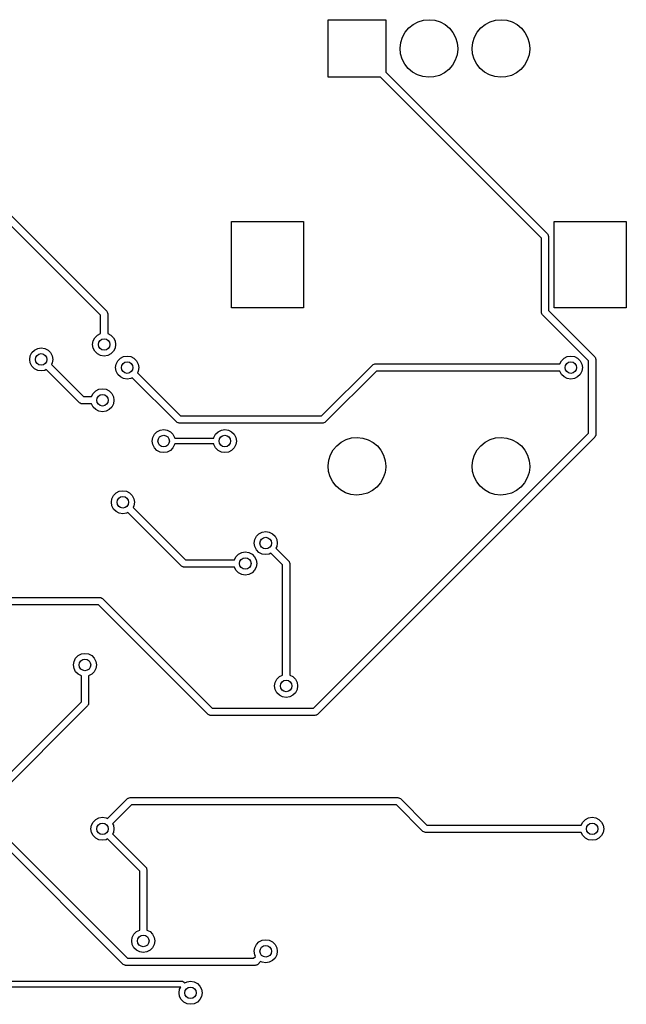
# Model space of a CAD drawing. Extents: x 3.41 to 5.54, y -3.06 to -0.6.
# Tile 4 of 4: x 4.71 to 5.54, y -1.94 to -0.6. Entities that reach past the tile are written whole.
import ezdxf

# ---------------------------------------------------------------- set-up
doc = ezdxf.new("R2010")
doc.units = 0
doc.header["$MEASUREMENT"] = 0
doc.layers.add('BLACK', color=7, linetype='CONTINUOUS')

msp = doc.modelspace()

# ---------------------------------------------------------------- linework, layer by layer
at = {"layer": 'BLACK', "linetype": 'CONTINUOUS'}
for p, q in [((5.13288, -0.674213), (5.13288, -0.595473)), ((5.13288, -0.595473), (5.21162, -0.595473)), ((5.21162, -0.595473), (5.21162, -0.667254)), ((5.24313, -0.606715), (5.24912, -0.6019)), ((5.24912, -0.6019), (5.25593, -0.59834)), ((5.25593, -0.59834), (5.2633, -0.596171)), ((5.2633, -0.596171), (5.27095, -0.595474)), ((5.27095, -0.595474), (5.27859, -0.596277)), ((5.27859, -0.596277), (5.28593, -0.59855)), ((5.28593, -0.59855), (5.29269, -0.602204)), ((5.29269, -0.602204), (5.29861, -0.607102)), ((5.34155, -0.606715), (5.34754, -0.6019)), ((5.34754, -0.6019), (5.35435, -0.59834)), ((5.35435, -0.59834), (5.36172, -0.596171)), ((5.36172, -0.596171), (5.36937, -0.595474)), ((5.36937, -0.595474), (5.37702, -0.596277)), ((5.37702, -0.596277), (5.38436, -0.59855)), ((5.38436, -0.59855), (5.39111, -0.602204)), ((5.39111, -0.602204), (5.39704, -0.607102)), ((5.23449, -0.619334), (5.23819, -0.612601)), ((5.23819, -0.612601), (5.24313, -0.606715)), ((5.29861, -0.607102), (5.30347, -0.613056)), ((5.30347, -0.613056), (5.30707, -0.619841)), ((5.33291, -0.619334), (5.33661, -0.612601)), ((5.33661, -0.612601), (5.34155, -0.606715)), ((5.39704, -0.607102), (5.40189, -0.613056)), ((5.40189, -0.613056), (5.4055, -0.619841)), ((5.23131, -0.634294), (5.23216, -0.626658)), ((5.23216, -0.626658), (5.23449, -0.619334)), ((5.30707, -0.619841), (5.30929, -0.627196)), ((5.30929, -0.627196), (5.31004, -0.634843)), ((5.32973, -0.634294), (5.33059, -0.626658)), ((5.33059, -0.626658), (5.33291, -0.619334)), ((5.4055, -0.619841), (5.40772, -0.627196)), ((5.40772, -0.627196), (5.40847, -0.634843)), ((5.23195, -0.64195), (5.23131, -0.634294)), ((5.23407, -0.649336), (5.23195, -0.64195)), ((5.30907, -0.643566), (5.30664, -0.650857)), ((5.31003, -0.635943), (5.30907, -0.643566)), ((5.31004, -0.634843), (5.31003, -0.635943)), ((5.33038, -0.64195), (5.32973, -0.634294)), ((5.33249, -0.649336), (5.33038, -0.64195)), ((5.40749, -0.643566), (5.40507, -0.650857)), ((5.40845, -0.635943), (5.40749, -0.643566)), ((5.40847, -0.634843), (5.40845, -0.635943)), ((5.23758, -0.65617), (5.23407, -0.649336)), ((5.24235, -0.662192), (5.23758, -0.65617)), ((5.30285, -0.657538), (5.29782, -0.663354)), ((5.30664, -0.650857), (5.30285, -0.657538)), ((5.33601, -0.65617), (5.33249, -0.649336)), ((5.34078, -0.662192), (5.33601, -0.65617)), ((5.40127, -0.657538), (5.39625, -0.663354)), ((5.40507, -0.650857), (5.40127, -0.657538)), ((5.21162, -0.667254), (5.43264, -0.888273)), ((5.24821, -0.667172), (5.24235, -0.662192)), ((5.25491, -0.670921), (5.24821, -0.667172)), ((5.26222, -0.673295), (5.25491, -0.670921)), ((5.28491, -0.671549), (5.27751, -0.673615)), ((5.29177, -0.668085), (5.28491, -0.671549)), ((5.29782, -0.663354), (5.29177, -0.668085)), ((5.34663, -0.667172), (5.34078, -0.662192)), ((5.35334, -0.670921), (5.34663, -0.667172)), ((5.36065, -0.673295), (5.35334, -0.670921)), ((5.38334, -0.671549), (5.37594, -0.673615)), ((5.3902, -0.668085), (5.38334, -0.671549)), ((5.39625, -0.663354), (5.3902, -0.668085)), ((5.20466, -0.674213), (5.13288, -0.674213)), ((5.42424, -0.893791), (5.20466, -0.674213)), ((5.26985, -0.674205), (5.26222, -0.673295)), ((5.27751, -0.673615), (5.26985, -0.674205)), ((5.36827, -0.674205), (5.36065, -0.673295)), ((5.37594, -0.673615), (5.36827, -0.674205)), ((4.82185, -0.999403), (4.5979, -0.775448)), ((4.6063, -0.76993), (4.83025, -0.993884)), ((5.00099, -0.989174), (5.00099, -0.871064)), ((5.00099, -0.871064), (5.09941, -0.871064)), ((5.09941, -0.871064), (5.09941, -0.989174)), ((5.44193, -0.989174), (5.44193, -0.871064)), ((5.44193, -0.871064), (5.54036, -0.871064)), ((5.54036, -0.871064), (5.54036, -0.989174)), ((5.42424, -0.995118), (5.42424, -0.893791)), ((5.43264, -0.888273), (5.43316, -0.888975)), ((5.43316, -0.888975), (5.4333, -0.889094)), ((5.4333, -0.889094), (5.43333, -0.8892)), ((5.43333, -0.8892), (5.43348, -0.889404)), ((5.43348, -0.889404), (5.43374, -0.890589)), ((5.43374, -0.890589), (5.43408, -0.891752)), ((5.43408, -0.891752), (5.43408, -0.99308)), ((4.83025, -0.993884), (4.83078, -0.994587)), ((4.83078, -0.994587), (4.83091, -0.994706)), ((4.83091, -0.994706), (4.83094, -0.994812)), ((4.83094, -0.994812), (4.8311, -0.995016)), ((4.8311, -0.995016), (4.83135, -0.996201)), ((5.09941, -0.989174), (5.00099, -0.989174)), ((5.42458, -0.996281), (5.42424, -0.995118)), ((5.43408, -0.99308), (5.49725, -1.05625)), ((5.54036, -0.989174), (5.44193, -0.989174)), ((4.82185, -1.02442), (4.82185, -0.999403)), ((4.83135, -0.996201), (4.83169, -0.997364)), ((4.83169, -0.997364), (4.83169, -1.02442)), ((5.42483, -0.997466), (5.42458, -0.996281)), ((5.42499, -0.99767), (5.42483, -0.997466)), ((5.42502, -0.997777), (5.42499, -0.99767)), ((5.42515, -0.997896), (5.42502, -0.997777)), ((5.42568, -0.998598), (5.42515, -0.997896)), ((5.48885, -1.06177), (5.42568, -0.998598)), ((4.81102, -1.03937), (4.81179, -1.0345)), ((4.81179, -1.0345), (4.81403, -1.03011)), ((4.81403, -1.03011), (4.81752, -1.02663)), ((4.81752, -1.02663), (4.82185, -1.02442)), ((4.83169, -1.02442), (4.83603, -1.02663)), ((4.83603, -1.02663), (4.83951, -1.03011)), ((4.83951, -1.03011), (4.84175, -1.0345)), ((4.84175, -1.0345), (4.84252, -1.03937)), ((4.72807, -1.05045), (4.73155, -1.04697)), ((4.73155, -1.04697), (4.73595, -1.04473)), ((4.73595, -1.04473), (4.74081, -1.04396)), ((4.74081, -1.04396), (4.74568, -1.04473)), ((4.74568, -1.04473), (4.75007, -1.04697)), ((4.75007, -1.04697), (4.75355, -1.05045)), ((4.81179, -1.04424), (4.81102, -1.03937)), ((4.81403, -1.04863), (4.81179, -1.04424)), ((4.81752, -1.05211), (4.81403, -1.04863)), ((4.83951, -1.04863), (4.83603, -1.05211)), ((4.84175, -1.04424), (4.83951, -1.04863)), ((4.84252, -1.03937), (4.84175, -1.04424)), ((4.72506, -1.05971), (4.72583, -1.05484)), ((4.72583, -1.06458), (4.72506, -1.05971)), ((4.72583, -1.05484), (4.72807, -1.05045)), ((4.75355, -1.05045), (4.75579, -1.05484)), ((4.75579, -1.05484), (4.75656, -1.05971)), ((4.75656, -1.05971), (4.75579, -1.06458)), ((4.82191, -1.05435), (4.81752, -1.05211)), ((4.82677, -1.05512), (4.82191, -1.05435)), ((4.83164, -1.05435), (4.82677, -1.05512)), ((4.83603, -1.05211), (4.83164, -1.05435)), ((4.84329, -1.066), (4.84553, -1.06161)), ((4.84553, -1.06161), (4.84901, -1.05813)), ((4.84901, -1.05813), (4.8534, -1.05589)), ((4.8534, -1.05589), (4.85827, -1.05512)), ((4.85827, -1.05512), (4.86313, -1.05589)), ((4.86313, -1.05589), (4.86752, -1.05813)), ((4.86752, -1.05813), (4.87101, -1.06161)), ((4.87101, -1.06161), (4.87324, -1.066)), ((5.44962, -1.06594), (5.45183, -1.06161)), ((5.45183, -1.06161), (5.45531, -1.05813)), ((5.45531, -1.05813), (5.4597, -1.05589)), ((5.4597, -1.05589), (5.46457, -1.05512)), ((5.46457, -1.05512), (5.46943, -1.05589)), ((5.46943, -1.05589), (5.47382, -1.05813)), ((5.47382, -1.05813), (5.47731, -1.06161)), ((5.47731, -1.06161), (5.47954, -1.066)), ((5.48885, -1.16035), (5.48885, -1.06177)), ((5.49725, -1.05625), (5.49778, -1.05695)), ((5.49778, -1.05695), (5.49791, -1.05707)), ((5.49791, -1.05707), (5.49794, -1.05718)), ((5.49794, -1.05718), (5.4981, -1.05738)), ((5.4981, -1.05738), (5.49835, -1.05857)), ((5.49835, -1.05857), (5.49869, -1.05973)), ((5.49869, -1.05973), (5.49869, -1.16238)), ((4.72807, -1.06897), (4.72583, -1.06458)), ((4.73155, -1.07245), (4.72807, -1.06897)), ((4.73595, -1.07469), (4.73155, -1.07245)), ((4.74081, -1.07546), (4.73595, -1.07469)), ((4.74568, -1.07469), (4.74081, -1.07546)), ((4.74777, -1.07362), (4.74568, -1.07469)), ((4.79311, -1.11896), (4.74777, -1.07362)), ((4.75579, -1.06458), (4.75473, -1.06666)), ((4.75473, -1.06666), (4.79862, -1.11056)), ((4.84252, -1.07087), (4.84329, -1.066)), ((4.84329, -1.07573), (4.84252, -1.07087)), ((4.84553, -1.08012), (4.84329, -1.07573)), ((4.87324, -1.07573), (4.87218, -1.07782)), ((4.87324, -1.066), (4.87402, -1.07087)), ((4.87402, -1.07087), (4.87324, -1.07573)), ((5.12397, -1.13679), (5.19337, -1.06739)), ((5.19889, -1.07579), (5.12948, -1.14519)), ((5.19337, -1.06739), (5.19407, -1.06686)), ((5.19407, -1.06686), (5.19419, -1.06672)), ((5.19419, -1.06672), (5.1943, -1.06669)), ((5.1943, -1.06669), (5.1945, -1.06654)), ((5.1945, -1.06654), (5.19569, -1.06629)), ((5.19569, -1.06629), (5.19685, -1.06594)), ((5.19685, -1.06594), (5.44962, -1.06594)), ((5.44962, -1.07579), (5.19889, -1.07579)), ((5.45183, -1.08012), (5.44962, -1.07579)), ((5.47954, -1.07573), (5.47731, -1.08012)), ((5.47954, -1.066), (5.48031, -1.07087)), ((5.48031, -1.07087), (5.47954, -1.07573)), ((4.84901, -1.08361), (4.84553, -1.08012)), ((4.8534, -1.08584), (4.84901, -1.08361)), ((4.85827, -1.08661), (4.8534, -1.08584)), ((4.86313, -1.08584), (4.85827, -1.08661)), ((4.86522, -1.08478), (4.86313, -1.08584)), ((4.92563, -1.14519), (4.86522, -1.08478)), ((4.87218, -1.07782), (4.93115, -1.13679)), ((5.45531, -1.08361), (5.45183, -1.08012)), ((5.4597, -1.08584), (5.45531, -1.08361)), ((5.46457, -1.08661), (5.4597, -1.08584)), ((5.46943, -1.08584), (5.46457, -1.08661)), ((5.47382, -1.08361), (5.46943, -1.08584)), ((5.47731, -1.08012), (5.47382, -1.08361)), ((4.81173, -1.10623), (4.81522, -1.10274)), ((4.81522, -1.10274), (4.81961, -1.10051)), ((4.81961, -1.10051), (4.82447, -1.09974)), ((4.82447, -1.09974), (4.82934, -1.10051)), ((4.82934, -1.10051), (4.83373, -1.10274)), ((4.83373, -1.10274), (4.83721, -1.10623)), ((4.79862, -1.11056), (4.80952, -1.11056)), ((4.80952, -1.11056), (4.81173, -1.10623)), ((4.83721, -1.10623), (4.83945, -1.11062)), ((4.83945, -1.11062), (4.84022, -1.11549)), ((4.84022, -1.11549), (4.83945, -1.12035)), ((4.79417, -1.11955), (4.79311, -1.11896)), ((4.79519, -1.1202), (4.79417, -1.11955)), ((4.79544, -1.12024), (4.79519, -1.1202)), ((4.79554, -1.12029), (4.79544, -1.12024)), ((4.79572, -1.12028), (4.79554, -1.12029)), ((4.79659, -1.12041), (4.79572, -1.12028)), ((4.80952, -1.12041), (4.79659, -1.12041)), ((4.81173, -1.12474), (4.80952, -1.12041)), ((4.81522, -1.12823), (4.81173, -1.12474)), ((4.81961, -1.13046), (4.81522, -1.12823)), ((4.83373, -1.12823), (4.82934, -1.13046)), ((4.83721, -1.12474), (4.83373, -1.12823)), ((4.83945, -1.12035), (4.83721, -1.12474)), ((4.82447, -1.13123), (4.81961, -1.13046)), ((4.82934, -1.13046), (4.82447, -1.13123)), ((4.93115, -1.13679), (5.12397, -1.13679)), ((4.89888, -1.15852), (4.90327, -1.15628)), ((4.90327, -1.15628), (4.90813, -1.15551)), ((4.90813, -1.15551), (4.913, -1.15628)), ((4.913, -1.15628), (4.91739, -1.15852)), ((4.9267, -1.14577), (4.92563, -1.14519)), ((4.92772, -1.14643), (4.9267, -1.14577)), ((4.92797, -1.14647), (4.92772, -1.14643)), ((4.92807, -1.14652), (4.92797, -1.14647)), ((4.92825, -1.14651), (4.92807, -1.14652)), ((4.92911, -1.14663), (4.92825, -1.14651)), ((5.126, -1.14663), (4.92911, -1.14663)), ((4.98254, -1.15852), (4.98693, -1.15628)), ((4.98693, -1.15628), (4.9918, -1.15551)), ((4.9918, -1.15551), (4.99666, -1.15628)), ((4.99666, -1.15628), (5.00105, -1.15852)), ((5.12717, -1.14629), (5.126, -1.14663)), ((5.12835, -1.14604), (5.12717, -1.14629)), ((5.12856, -1.14589), (5.12835, -1.14604)), ((5.12866, -1.14585), (5.12856, -1.14589)), ((5.12878, -1.14572), (5.12866, -1.14585)), ((5.12948, -1.14519), (5.12878, -1.14572)), ((4.89239, -1.17126), (4.89316, -1.16639)), ((4.89316, -1.16639), (4.89539, -1.162)), ((4.89539, -1.162), (4.89888, -1.15852)), ((4.91739, -1.15852), (4.92087, -1.162)), ((4.92087, -1.162), (4.92311, -1.16639)), ((4.92311, -1.16639), (4.92326, -1.16732)), ((4.92326, -1.16732), (4.97667, -1.16732)), ((4.97667, -1.16732), (4.97682, -1.16639)), ((4.97682, -1.16639), (4.97906, -1.162)), ((4.97906, -1.162), (4.98254, -1.15852)), ((5.00105, -1.15852), (5.00454, -1.162)), ((5.00454, -1.162), (5.00677, -1.16639)), ((5.00677, -1.16639), (5.00754, -1.17126)), ((5.1128, -1.5364), (5.48885, -1.16035)), ((5.49725, -1.16586), (5.11831, -1.5448)), ((5.15069, -1.17277), (5.1575, -1.16921)), ((5.1575, -1.16921), (5.16487, -1.16704)), ((5.16487, -1.16704), (5.17252, -1.16634)), ((5.17252, -1.16634), (5.18017, -1.16714)), ((5.18017, -1.16714), (5.18751, -1.16942)), ((5.18751, -1.16942), (5.19426, -1.17307)), ((5.34754, -1.17277), (5.35435, -1.16921)), ((5.35435, -1.16921), (5.36172, -1.16704)), ((5.36172, -1.16704), (5.36937, -1.16634)), ((5.36937, -1.16634), (5.37702, -1.16714)), ((5.37702, -1.16714), (5.38436, -1.16942)), ((5.38436, -1.16942), (5.39111, -1.17307)), ((5.49783, -1.1648), (5.49725, -1.16586)), ((5.49849, -1.16378), (5.49783, -1.1648)), ((5.49853, -1.16353), (5.49849, -1.16378)), ((5.49858, -1.16343), (5.49853, -1.16353)), ((5.49869, -1.16238), (5.49857, -1.16325)), ((5.49857, -1.16325), (5.49858, -1.16343)), ((4.89316, -1.17613), (4.89239, -1.17126)), ((4.89539, -1.18052), (4.89316, -1.17613)), ((4.89888, -1.184), (4.89539, -1.18052)), ((4.90327, -1.18624), (4.89888, -1.184)), ((4.91739, -1.184), (4.913, -1.18624)), ((4.92087, -1.18052), (4.91739, -1.184)), ((4.92311, -1.17613), (4.92087, -1.18052)), ((4.92326, -1.1752), (4.92311, -1.17613)), ((4.97667, -1.1752), (4.92326, -1.1752)), ((4.97682, -1.17613), (4.97667, -1.1752)), ((4.97906, -1.18052), (4.97682, -1.17613)), ((4.98254, -1.184), (4.97906, -1.18052)), ((4.98693, -1.18624), (4.98254, -1.184)), ((5.00105, -1.184), (4.99666, -1.18624)), ((5.00454, -1.18052), (5.00105, -1.184)), ((5.00677, -1.17613), (5.00454, -1.18052)), ((5.00754, -1.17126), (5.00677, -1.17613)), ((5.13606, -1.1902), (5.13976, -1.18347)), ((5.13976, -1.18347), (5.1447, -1.17758)), ((5.1447, -1.17758), (5.15069, -1.17277)), ((5.19426, -1.17307), (5.20018, -1.17797)), ((5.20018, -1.17797), (5.20504, -1.18392)), ((5.20504, -1.18392), (5.20865, -1.19071)), ((5.33291, -1.1902), (5.33661, -1.18347)), ((5.33661, -1.18347), (5.34155, -1.17758)), ((5.34155, -1.17758), (5.34754, -1.17277)), ((5.39111, -1.17307), (5.39704, -1.17797)), ((5.39704, -1.17797), (5.40189, -1.18392)), ((5.40189, -1.18392), (5.4055, -1.19071)), ((4.90813, -1.18701), (4.90327, -1.18624)), ((4.913, -1.18624), (4.90813, -1.18701)), ((4.9918, -1.18701), (4.98693, -1.18624)), ((4.99666, -1.18624), (4.9918, -1.18701)), ((5.13374, -1.19752), (5.13606, -1.1902)), ((5.20865, -1.19071), (5.21087, -1.19806)), ((5.33059, -1.19752), (5.33291, -1.1902)), ((5.4055, -1.19071), (5.40772, -1.19806)), ((5.13288, -1.20516), (5.13374, -1.19752)), ((5.13353, -1.21282), (5.13288, -1.20516)), ((5.2116, -1.20681), (5.21064, -1.21443)), ((5.21087, -1.19806), (5.21162, -1.20571)), ((5.21162, -1.20571), (5.2116, -1.20681)), ((5.32973, -1.20516), (5.33059, -1.19752)), ((5.33038, -1.21282), (5.32973, -1.20516)), ((5.40845, -1.20681), (5.40749, -1.21443)), ((5.40772, -1.19806), (5.40847, -1.20571)), ((5.40847, -1.20571), (5.40845, -1.20681)), ((5.13564, -1.2202), (5.13353, -1.21282)), ((5.13916, -1.22704), (5.13564, -1.2202)), ((5.20822, -1.22172), (5.20442, -1.2284)), ((5.21064, -1.21443), (5.20822, -1.22172)), ((5.33249, -1.2202), (5.33038, -1.21282)), ((5.33601, -1.22704), (5.33249, -1.2202)), ((5.40507, -1.22172), (5.40127, -1.2284)), ((5.40749, -1.21443), (5.40507, -1.22172)), ((5.14393, -1.23306), (5.13916, -1.22704)), ((5.14978, -1.23804), (5.14393, -1.23306)), ((5.1994, -1.23422), (5.19334, -1.23895)), ((5.20442, -1.2284), (5.1994, -1.23422)), ((5.34078, -1.23306), (5.33601, -1.22704)), ((5.34663, -1.23804), (5.34078, -1.23306)), ((5.39625, -1.23422), (5.3902, -1.23895)), ((5.40127, -1.2284), (5.39625, -1.23422)), ((4.83661, -1.25492), (4.83738, -1.25005)), ((4.83738, -1.25005), (4.83962, -1.24566)), ((4.83962, -1.24566), (4.8431, -1.24218)), ((4.8431, -1.24218), (4.84749, -1.23994)), ((4.84749, -1.23994), (4.85236, -1.23917)), ((4.85236, -1.23917), (4.85723, -1.23994)), ((4.85723, -1.23994), (4.86162, -1.24218)), ((4.86162, -1.24218), (4.8651, -1.24566)), ((4.8651, -1.24566), (4.86734, -1.25005)), ((4.86734, -1.25005), (4.86811, -1.25492)), ((5.15649, -1.24179), (5.14978, -1.23804)), ((5.16379, -1.24416), (5.15649, -1.24179)), ((5.17142, -1.24507), (5.16379, -1.24416)), ((5.17909, -1.24448), (5.17142, -1.24507)), ((5.18649, -1.24242), (5.17909, -1.24448)), ((5.19334, -1.23895), (5.18649, -1.24242)), ((5.35334, -1.24179), (5.34663, -1.23804)), ((5.36065, -1.24416), (5.35334, -1.24179)), ((5.36827, -1.24507), (5.36065, -1.24416)), ((5.37594, -1.24448), (5.36827, -1.24507)), ((5.38334, -1.24242), (5.37594, -1.24448)), ((5.3902, -1.23895), (5.38334, -1.24242)), ((4.83738, -1.25979), (4.83661, -1.25492)), ((4.83962, -1.26418), (4.83738, -1.25979)), ((4.8431, -1.26766), (4.83962, -1.26418)), ((4.86734, -1.25979), (4.86627, -1.26187)), ((4.86627, -1.26187), (4.93806, -1.33366)), ((4.86811, -1.25492), (4.86734, -1.25979)), ((4.84749, -1.2699), (4.8431, -1.26766)), ((4.85236, -1.27067), (4.84749, -1.2699)), ((4.85723, -1.2699), (4.85236, -1.27067)), ((4.85931, -1.26883), (4.85723, -1.2699)), ((4.93254, -1.34206), (4.85931, -1.26883)), ((5.03259, -1.30583), (5.03483, -1.30144)), ((5.03483, -1.30144), (5.03831, -1.29795)), ((5.03831, -1.29795), (5.0427, -1.29572)), ((5.0427, -1.29572), (5.04757, -1.29495)), ((5.04757, -1.29495), (5.05244, -1.29572)), ((5.05244, -1.29572), (5.05683, -1.29795)), ((5.05683, -1.29795), (5.06031, -1.30144)), ((5.06031, -1.30144), (5.06255, -1.30583)), ((5.03182, -1.31069), (5.03259, -1.30583)), ((5.03259, -1.31556), (5.03182, -1.31069)), ((5.03483, -1.31995), (5.03259, -1.31556)), ((5.06255, -1.31556), (5.06148, -1.31765)), ((5.06148, -1.31765), (5.07894, -1.3351)), ((5.06255, -1.30583), (5.06332, -1.31069)), ((5.06332, -1.31069), (5.06255, -1.31556)), ((5.00473, -1.33366), (5.00694, -1.32933)), ((5.00694, -1.32933), (5.01043, -1.32584)), ((5.01043, -1.32584), (5.01482, -1.3236)), ((5.01482, -1.3236), (5.01968, -1.32283)), ((5.01968, -1.32283), (5.02455, -1.3236)), ((5.02455, -1.3236), (5.02894, -1.32584)), ((5.02894, -1.32584), (5.03242, -1.32933)), ((5.03242, -1.32933), (5.03466, -1.33372)), ((5.03831, -1.32344), (5.03483, -1.31995)), ((5.0427, -1.32567), (5.03831, -1.32344)), ((5.04757, -1.32644), (5.0427, -1.32567)), ((5.05244, -1.32567), (5.04757, -1.32644)), ((5.05452, -1.32461), (5.05244, -1.32567)), ((5.07054, -1.34062), (5.05452, -1.32461)), ((4.93361, -1.34264), (4.93254, -1.34206)), ((4.93462, -1.3433), (4.93361, -1.34264)), ((4.93488, -1.34334), (4.93462, -1.3433)), ((4.93497, -1.34339), (4.93488, -1.34334)), ((4.93515, -1.34338), (4.93497, -1.34339)), ((4.93602, -1.3435), (4.93515, -1.34338)), ((5.00473, -1.3435), (4.93602, -1.3435)), ((4.93806, -1.33366), (5.00473, -1.33366)), ((5.00694, -1.34784), (5.00473, -1.3435)), ((5.03466, -1.34345), (5.03242, -1.34784)), ((5.03466, -1.33372), (5.03543, -1.33858)), ((5.03543, -1.33858), (5.03466, -1.34345)), ((5.07054, -1.49096), (5.07054, -1.34062)), ((5.07894, -1.3351), (5.07946, -1.3358)), ((5.07946, -1.3358), (5.0796, -1.33592)), ((5.0796, -1.33592), (5.07963, -1.33603)), ((5.07963, -1.33603), (5.07978, -1.33623)), ((5.07978, -1.33623), (5.08004, -1.33742)), ((5.08004, -1.33742), (5.08038, -1.33858)), ((5.08038, -1.33858), (5.08038, -1.49096)), ((5.01043, -1.35132), (5.00694, -1.34784)), ((5.01482, -1.35356), (5.01043, -1.35132)), ((5.01968, -1.35433), (5.01482, -1.35356)), ((5.02455, -1.35356), (5.01968, -1.35433)), ((5.02894, -1.35132), (5.02455, -1.35356)), ((5.03242, -1.34784), (5.02894, -1.35132)), ((4.60577, -1.38505), (4.82107, -1.38505)), ((4.82107, -1.38505), (4.82194, -1.38517)), ((4.82194, -1.38517), (4.82212, -1.38516)), ((4.82212, -1.38516), (4.82222, -1.38521)), ((4.82222, -1.38521), (4.82247, -1.38525)), ((4.82247, -1.38525), (4.82349, -1.38591)), ((4.81903, -1.39489), (4.60781, -1.39489)), ((4.96895, -1.5448), (4.81903, -1.39489)), ((4.82349, -1.38591), (4.82455, -1.38649)), ((4.82455, -1.38649), (4.97447, -1.5364)), ((4.78783, -1.46796), (4.79131, -1.46448)), ((4.79131, -1.46448), (4.7957, -1.46224)), ((4.7957, -1.46224), (4.80057, -1.46147)), ((4.80057, -1.46147), (4.80544, -1.46224)), ((4.80544, -1.46224), (4.80983, -1.46448)), ((4.80983, -1.46448), (4.81331, -1.46796)), ((4.78482, -1.47722), (4.78559, -1.47235)), ((4.78559, -1.48208), (4.78482, -1.47722)), ((4.78559, -1.47235), (4.78783, -1.46796)), ((4.81331, -1.46796), (4.81555, -1.47235)), ((4.81555, -1.47235), (4.81632, -1.47722)), ((4.81632, -1.47722), (4.81555, -1.48208)), ((4.78783, -1.48647), (4.78559, -1.48208)), ((4.79131, -1.48996), (4.78783, -1.48647)), ((4.79565, -1.49217), (4.79131, -1.48996)), ((4.79565, -1.52777), (4.79565, -1.49217)), ((4.80983, -1.48996), (4.80549, -1.49217)), ((4.80549, -1.49217), (4.80549, -1.52981)), ((4.81331, -1.48647), (4.80983, -1.48996)), ((4.81555, -1.48208), (4.81331, -1.48647)), ((5.06272, -1.49665), (5.0662, -1.49316)), ((5.0662, -1.49316), (5.07054, -1.49096)), ((5.08038, -1.49096), (5.08471, -1.49316)), ((5.08471, -1.49316), (5.0882, -1.49665)), ((5.05971, -1.5059), (5.06048, -1.50104)), ((5.06048, -1.51077), (5.05971, -1.5059)), ((5.06048, -1.50104), (5.06272, -1.49665)), ((5.0882, -1.49665), (5.09043, -1.50104)), ((5.09043, -1.50104), (5.0912, -1.5059)), ((5.0912, -1.5059), (5.09043, -1.51077)), ((5.06272, -1.51516), (5.06048, -1.51077)), ((5.0662, -1.51865), (5.06272, -1.51516)), ((5.07059, -1.52088), (5.0662, -1.51865)), ((5.08471, -1.51865), (5.08032, -1.52088)), ((5.0882, -1.51516), (5.08471, -1.51865)), ((5.09043, -1.51077), (5.0882, -1.51516)), ((4.65511, -1.66831), (4.79565, -1.52777)), ((4.80405, -1.53329), (4.66063, -1.67671)), ((4.80463, -1.53222), (4.80405, -1.53329)), ((4.80529, -1.5312), (4.80463, -1.53222)), ((4.80533, -1.53095), (4.80529, -1.5312)), ((4.80538, -1.53086), (4.80533, -1.53095)), ((4.80549, -1.52981), (4.80537, -1.53067)), ((4.80537, -1.53067), (4.80538, -1.53086)), ((5.07546, -1.52165), (5.07059, -1.52088)), ((5.08032, -1.52088), (5.07546, -1.52165)), ((4.97001, -1.54538), (4.96895, -1.5448)), ((4.97103, -1.54604), (4.97001, -1.54538)), ((4.97128, -1.54608), (4.97103, -1.54604)), ((4.97138, -1.54613), (4.97128, -1.54608)), ((4.97156, -1.54612), (4.97138, -1.54613)), ((4.97243, -1.54624), (4.97156, -1.54612)), ((5.11484, -1.54624), (4.97243, -1.54624)), ((4.97447, -1.5364), (5.1128, -1.5364)), ((5.116, -1.5459), (5.11484, -1.54624)), ((5.11718, -1.54565), (5.116, -1.5459)), ((5.11739, -1.54549), (5.11718, -1.54565)), ((5.11749, -1.54546), (5.11739, -1.54549)), ((5.11761, -1.54533), (5.11749, -1.54546)), ((5.11831, -1.5448), (5.11761, -1.54533)), ((4.83143, -1.6872), (4.8587, -1.65992)), ((4.86422, -1.66833), (4.83839, -1.69416)), ((4.8587, -1.65992), (4.85941, -1.6594)), ((4.85941, -1.6594), (4.85952, -1.65926)), ((4.85952, -1.65926), (4.85963, -1.65923)), ((4.85963, -1.65923), (4.85984, -1.65908)), ((4.85984, -1.65908), (4.86102, -1.65882)), ((4.86102, -1.65882), (4.86218, -1.65848)), ((4.86218, -1.65848), (5.22819, -1.65848)), ((5.22615, -1.66833), (4.86422, -1.66833)), ((5.26242, -1.70459), (5.22615, -1.66833)), ((5.22819, -1.65848), (5.22906, -1.65861)), ((5.22906, -1.65861), (5.22924, -1.6586)), ((5.22924, -1.6586), (5.22934, -1.65865)), ((5.22934, -1.65865), (5.22959, -1.65869)), ((5.22959, -1.65869), (5.23061, -1.65934)), ((5.23061, -1.65934), (5.23167, -1.65992)), ((5.23167, -1.65992), (5.26794, -1.69619)), ((4.8095, -1.69625), (4.81173, -1.69186)), ((4.81173, -1.69186), (4.81522, -1.68837)), ((4.81522, -1.68837), (4.81961, -1.68614)), ((4.81961, -1.68614), (4.82447, -1.68537)), ((4.82447, -1.68537), (4.82934, -1.68614)), ((4.82934, -1.68614), (4.83143, -1.6872)), ((4.83839, -1.69416), (4.83945, -1.69625)), ((5.47881, -1.69619), (5.48102, -1.69186)), ((5.48102, -1.69186), (5.48451, -1.68837)), ((5.48451, -1.68837), (5.4889, -1.68614)), ((5.4889, -1.68614), (5.49376, -1.68537)), ((5.49376, -1.68537), (5.49863, -1.68614)), ((5.49863, -1.68614), (5.50302, -1.68837)), ((5.50302, -1.68837), (5.5065, -1.69186)), ((5.5065, -1.69186), (5.50874, -1.69625)), ((4.85297, -1.88637), (4.67263, -1.70604)), ((4.67815, -1.69764), (4.85849, -1.87797)), ((4.80872, -1.70111), (4.8095, -1.69625)), ((4.8095, -1.70598), (4.80872, -1.70111)), ((4.81173, -1.71037), (4.8095, -1.70598)), ((4.83945, -1.70598), (4.83839, -1.70807)), ((4.83839, -1.70807), (4.88373, -1.75341)), ((4.83945, -1.69625), (4.84022, -1.70111)), ((4.84022, -1.70111), (4.83945, -1.70598)), ((5.26349, -1.70518), (5.26242, -1.70459)), ((5.26451, -1.70583), (5.26349, -1.70518)), ((5.26476, -1.70587), (5.26451, -1.70583)), ((5.26485, -1.70592), (5.26476, -1.70587)), ((5.26504, -1.70591), (5.26485, -1.70592)), ((5.2659, -1.70604), (5.26504, -1.70591)), ((5.47881, -1.70604), (5.2659, -1.70604)), ((5.26794, -1.69619), (5.47881, -1.69619)), ((5.48102, -1.71037), (5.47881, -1.70604)), ((5.50874, -1.70598), (5.5065, -1.71037)), ((5.50874, -1.69625), (5.50951, -1.70111)), ((5.50951, -1.70111), (5.50874, -1.70598)), ((4.81522, -1.71386), (4.81173, -1.71037)), ((4.81961, -1.71609), (4.81522, -1.71386)), ((4.82447, -1.71686), (4.81961, -1.71609)), ((4.82934, -1.71609), (4.82447, -1.71686)), ((4.83143, -1.71503), (4.82934, -1.71609)), ((4.87533, -1.75893), (4.83143, -1.71503)), ((5.48451, -1.71386), (5.48102, -1.71037)), ((5.4889, -1.71609), (5.48451, -1.71386)), ((5.49376, -1.71686), (5.4889, -1.71609)), ((5.49863, -1.71609), (5.49376, -1.71686)), ((5.50302, -1.71386), (5.49863, -1.71609)), ((5.5065, -1.71037), (5.50302, -1.71386)), ((4.87533, -1.83942), (4.87533, -1.75893)), ((4.88373, -1.75341), (4.88425, -1.75411)), ((4.88425, -1.75411), (4.88439, -1.75423)), ((4.88439, -1.75423), (4.88442, -1.75434)), ((4.88442, -1.75434), (4.88457, -1.75454)), ((4.88457, -1.75454), (4.88483, -1.75573)), ((4.88483, -1.75573), (4.88517, -1.75689)), ((4.88517, -1.75689), (4.88517, -1.83942)), ((4.86751, -1.84511), (4.87099, -1.84163)), ((4.87099, -1.84163), (4.87533, -1.83942)), ((4.88517, -1.83942), (4.8895, -1.84163)), ((4.8895, -1.84163), (4.89299, -1.84511)), ((4.8645, -1.85437), (4.86527, -1.8495)), ((4.86527, -1.85924), (4.8645, -1.85437)), ((4.86527, -1.8495), (4.86751, -1.84511)), ((4.89299, -1.84511), (4.89522, -1.8495)), ((4.89522, -1.8495), (4.896, -1.85437)), ((4.896, -1.85437), (4.89522, -1.85924)), ((5.03484, -1.85918), (5.03832, -1.8557)), ((5.03832, -1.8557), (5.04271, -1.85346)), ((5.04271, -1.85346), (5.04758, -1.85269)), ((5.04758, -1.85269), (5.05244, -1.85346)), ((5.05244, -1.85346), (5.05683, -1.8557)), ((5.05683, -1.8557), (5.06032, -1.85918)), ((4.86751, -1.86363), (4.86527, -1.85924)), ((4.87099, -1.86711), (4.86751, -1.86363)), ((4.87538, -1.86935), (4.87099, -1.86711)), ((4.88025, -1.87012), (4.87538, -1.86935)), ((4.88511, -1.86935), (4.88025, -1.87012)), ((4.8895, -1.86711), (4.88511, -1.86935)), ((4.89299, -1.86363), (4.8895, -1.86711)), ((4.89522, -1.85924), (4.89299, -1.86363)), ((5.03183, -1.86844), (5.0326, -1.86357)), ((5.0326, -1.87331), (5.03183, -1.86844)), ((5.0326, -1.86357), (5.03484, -1.85918)), ((5.06032, -1.85918), (5.06255, -1.86357)), ((5.06255, -1.86357), (5.06332, -1.86844)), ((5.06332, -1.86844), (5.06255, -1.87331)), ((4.85849, -1.87797), (5.03109, -1.87797)), ((5.03109, -1.87797), (5.03366, -1.87539)), ((5.03366, -1.87539), (5.0326, -1.87331)), ((5.04062, -1.88235), (5.0366, -1.88637)), ((5.04271, -1.88342), (5.04062, -1.88235)), ((5.04758, -1.88419), (5.04271, -1.88342)), ((5.05244, -1.88342), (5.04758, -1.88419)), ((5.05683, -1.88118), (5.05244, -1.88342)), ((5.06032, -1.8777), (5.05683, -1.88118)), ((5.06255, -1.87331), (5.06032, -1.8777)), ((4.85403, -1.88695), (4.85297, -1.88637)), ((4.85505, -1.88761), (4.85403, -1.88695)), ((4.8553, -1.88765), (4.85505, -1.88761)), ((4.8554, -1.8877), (4.8553, -1.88765)), ((4.85558, -1.88769), (4.8554, -1.8877)), ((4.85645, -1.88781), (4.85558, -1.88769)), ((5.03312, -1.88781), (4.85645, -1.88781)), ((5.03429, -1.88747), (5.03312, -1.88781)), ((5.03547, -1.88722), (5.03429, -1.88747)), ((5.03568, -1.88707), (5.03547, -1.88722)), ((5.03578, -1.88703), (5.03568, -1.88707)), ((5.0359, -1.8869), (5.03578, -1.88703)), ((5.0366, -1.88637), (5.0359, -1.8869)), ((4.20771, -1.90943), (4.93307, -1.90943)), ((4.93307, -1.90943), (4.93337, -1.90953)), ((4.93337, -1.90953), (4.93369, -1.90948)), ((4.93369, -1.90948), (4.93451, -1.9099)), ((4.93451, -1.9099), (4.93539, -1.91018)), ((4.93539, -1.91018), (4.93557, -1.91044)), ((4.93557, -1.91044), (4.93586, -1.91058)), ((4.93701, -1.91173), (4.94002, -1.9102)), ((4.94002, -1.9102), (4.94488, -1.90943)), ((4.94488, -1.90943), (4.94975, -1.9102)), ((4.94975, -1.9102), (4.95414, -1.91244)), ((4.93144, -1.9173), (4.20608, -1.9173)), ((4.92913, -1.92518), (4.9299, -1.92031)), ((4.9299, -1.92031), (4.93144, -1.9173)), ((4.93586, -1.91058), (4.93701, -1.91173)), ((4.95414, -1.91244), (4.95762, -1.91592)), ((4.95762, -1.91592), (4.95986, -1.92031)), ((4.95986, -1.92031), (4.96063, -1.92518)), ((4.9299, -1.93004), (4.92913, -1.92518)), ((4.93214, -1.93443), (4.9299, -1.93004)), ((4.93563, -1.93792), (4.93214, -1.93443)), ((4.95762, -1.93443), (4.95414, -1.93792)), ((4.95986, -1.93004), (4.95762, -1.93443)), ((4.96063, -1.92518), (4.95986, -1.93004)), ((4.94002, -1.94015), (4.93563, -1.93792)), ((4.94488, -1.94093), (4.94002, -1.94015)), ((4.94975, -1.94015), (4.94488, -1.94093)), ((4.95414, -1.93792), (4.94975, -1.94015))]:
    msp.add_line(p, q, dxfattribs=at)
at = {"layer": 'BLACK'}
for centre in [(4.82677, -1.03937), (4.74081, -1.05971), (4.85827, -1.07087), (5.46457, -1.07087), (4.82447, -1.11549), (4.90813, -1.17126), (4.9918, -1.17126), (4.85236, -1.25492), (5.04757, -1.31069), (5.01968, -1.33858), (4.80057, -1.47722), (5.07546, -1.5059), (4.82447, -1.70111), (5.49376, -1.70111), (4.88025, -1.85437), (5.04758, -1.86844), (4.94488, -1.92518)]:
    msp.add_circle(centre, 0.007874, dxfattribs=at)

doc.saveas('drawing.dxf')
